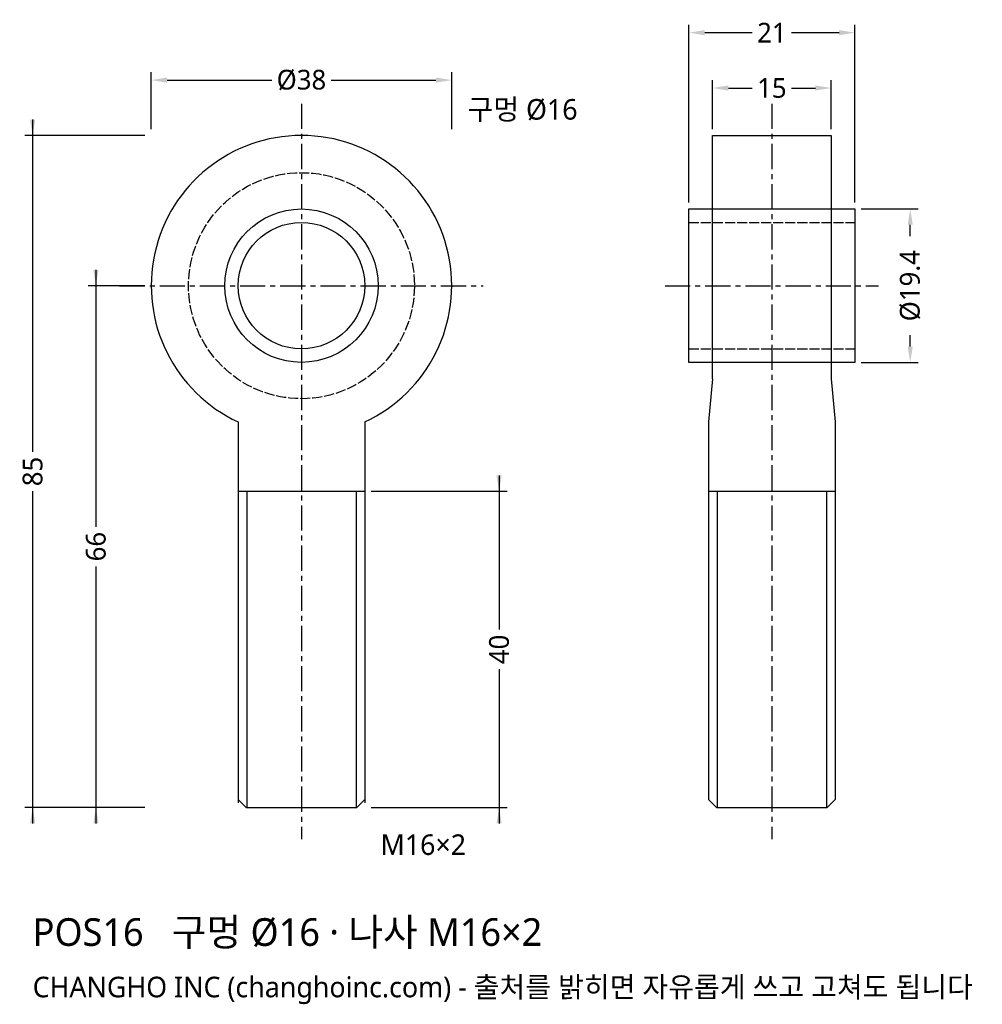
# Model space of a CAD drawing. Header units: millimetres. Extents: x -36 to 86, y -91 to 34.
import ezdxf

# ---------------------------------------------------------------- set-up
doc = ezdxf.new("R2010")
doc.units = ezdxf.units.MM
doc.linetypes.add('CENTER', pattern=[5.08, 3.175, -0.635, 0.635, -0.635])
doc.linetypes.add('DASHED', pattern=[1.524, 1.27, -0.254])
for name, color, linetype in [('나사선', 8, 'CONTINUOUS'), ('문자', 7, 'CONTINUOUS'), ('숨은선', 3, 'DASHED'), ('외형선', 7, 'CONTINUOUS'), ('중심선', 1, 'CENTER'), ('치수', 4, 'CONTINUOUS')]:
    doc.layers.add(name, color=color, linetype=linetype)
doc.styles.add('CH_KOR', font='malgun.ttf')
doc.dimstyles.new('CH_DIM', dxfattribs={"dimtxt": 2.5, "dimasz": 2, "dimexe": 1, "dimexo": 0.8, "dimgap": 0.8, "dimtad": 1, "dimdec": 1, "dimdsep": 46, "dimtxsty": 'CH_KOR', "dimcen": 2.5, "dimclrd": 4, "dimclre": 4, "dimclrt": 4, "dimazin": 3, "dimtfac": 1, "dimtmove": 0, "dimatfit": 3})

# ---------------------------------------------------------------- blocks, each defined once
blk = doc.blocks.new('_CLOSEDFILLED')
at = {"color": 0, "linetype": 'BYBLOCK'}
blk.add_solid([(-1, 0.164), (0, 0), (-1, -0.164)], dxfattribs=at)
blk = doc.blocks.new('*D1')
at = {"color": 4}
for p, q in [((-19, 19.8), (-19, 27)), ((19, 19.8), (19, 27)), ((-17, 26), (-3.75, 26)), ((3.75, 26), (17, 26))]:
    blk.add_line(p, q, dxfattribs=at)
at = {"layer": 'Defpoints'}
for p in [(-19, 26), (-19, 19), (19, 19)]:
    blk.add_point(p, dxfattribs=at)
at = {"layer": '치수', "color": 4, "xscale": 2, "yscale": 2, "rotation": 180}
blk.add_blockref('_CLOSEDFILLED', (-19, 26), dxfattribs=at)
at = {"layer": '치수', "color": 4, "xscale": 2, "yscale": 2}
blk.add_blockref('_CLOSEDFILLED', (19, 26), dxfattribs=at)
at = {"layer": '치수', "color": 4, "insert": (0, 26), "char_height": 2.5, "attachment_point": 5, "style": 'CH_KOR'}
blk.add_mtext('Ø38', dxfattribs=at)
blk = doc.blocks.new('*D2')
at = {"color": 4}
for p, q in [((-26, 2), (-26, -30.5)), ((-19.8, 0), (-27, 0)), ((-26, -35.5), (-26, -68)), ((-19.8, -66), (-27, -66))]:
    blk.add_line(p, q, dxfattribs=at)
at = {"layer": 'Defpoints'}
for p in [(-26, 0), (-19, 0), (-19, -66)]:
    blk.add_point(p, dxfattribs=at)
at = {"layer": '치수', "color": 4, "xscale": 2, "yscale": 2}
for p, rotation in [((-26, 0), 270), ((-26, -66), 90)]:
    blk.add_blockref('_CLOSEDFILLED', p, dxfattribs=dict(at, rotation=rotation))
at = {"layer": '치수', "color": 4, "insert": (-26, -33), "char_height": 2.5, "attachment_point": 5, "rotation": 90, "style": 'CH_KOR'}
blk.add_mtext('66', dxfattribs=at)
blk = doc.blocks.new('*D3')
at = {"color": 4}
for p, q in [((-34, 21), (-34, -21)), ((-19.8, 19), (-35, 19)), ((-34, -26), (-34, -68)), ((-19.8, -66), (-35, -66))]:
    blk.add_line(p, q, dxfattribs=at)
at = {"layer": 'Defpoints'}
for p in [(-34, 19), (-19, 19), (-19, -66)]:
    blk.add_point(p, dxfattribs=at)
at = {"layer": '치수', "color": 4, "xscale": 2, "yscale": 2}
for p, rotation in [((-34, 19), 270), ((-34, -66), 90)]:
    blk.add_blockref('_CLOSEDFILLED', p, dxfattribs=dict(at, rotation=rotation))
at = {"layer": '치수', "color": 4, "insert": (-34, -23.5), "char_height": 2.5, "attachment_point": 5, "rotation": 90, "style": 'CH_KOR'}
blk.add_mtext('85', dxfattribs=at)
blk = doc.blocks.new('*D4')
at = {"color": 4}
for p, q in [((25, -24), (25, -43.5)), ((8.8, -26), (26, -26)), ((25, -48.5), (25, -68)), ((8.8, -66), (26, -66))]:
    blk.add_line(p, q, dxfattribs=at)
at = {"layer": 'Defpoints'}
for p in [(8, -26), (25, -26), (8, -66)]:
    blk.add_point(p, dxfattribs=at)
at = {"layer": '치수', "color": 4, "xscale": 2, "yscale": 2}
for p, rotation in [((25, -26), 270), ((25, -66), 90)]:
    blk.add_blockref('_CLOSEDFILLED', p, dxfattribs=dict(at, rotation=rotation))
at = {"layer": '치수', "color": 4, "insert": (25, -46), "char_height": 2.5, "attachment_point": 5, "rotation": 90, "style": 'CH_KOR'}
blk.add_mtext('40', dxfattribs=at)
blk = doc.blocks.new('*D5')
at = {"color": 4}
for p, q in [((49, 10.5), (49, 33)), ((70, 10.5), (70, 33)), ((51, 32), (57, 32)), ((62, 32), (68, 32))]:
    blk.add_line(p, q, dxfattribs=at)
at = {"layer": 'Defpoints'}
for p in [(49, 32), (49, 9.7), (70, 9.7)]:
    blk.add_point(p, dxfattribs=at)
at = {"layer": '치수', "color": 4, "xscale": 2, "yscale": 2, "rotation": 180}
blk.add_blockref('_CLOSEDFILLED', (49, 32), dxfattribs=at)
at = {"layer": '치수', "color": 4, "xscale": 2, "yscale": 2}
blk.add_blockref('_CLOSEDFILLED', (70, 32), dxfattribs=at)
at = {"layer": '치수', "color": 4, "insert": (59.5, 32), "char_height": 2.5, "attachment_point": 5, "style": 'CH_KOR'}
blk.add_mtext('21', dxfattribs=at)
blk = doc.blocks.new('*D6')
at = {"color": 4}
for p, q in [((52, 19.8), (52, 26)), ((54, 25), (57, 25)), ((62, 25), (65, 25)), ((67, 19.8), (67, 26))]:
    blk.add_line(p, q, dxfattribs=at)
at = {"layer": 'Defpoints'}
for p in [(52, 25), (52, 19), (67, 19)]:
    blk.add_point(p, dxfattribs=at)
at = {"layer": '치수', "color": 4, "xscale": 2, "yscale": 2, "rotation": 180}
blk.add_blockref('_CLOSEDFILLED', (52, 25), dxfattribs=at)
at = {"layer": '치수', "color": 4, "xscale": 2, "yscale": 2}
blk.add_blockref('_CLOSEDFILLED', (67, 25), dxfattribs=at)
at = {"layer": '치수', "color": 4, "insert": (59.5, 25), "char_height": 2.5, "attachment_point": 5, "style": 'CH_KOR'}
blk.add_mtext('15', dxfattribs=at)
blk = doc.blocks.new('*D7')
at = {"color": 4}
for p, q in [((70.8, 9.7), (78, 9.7)), ((77, 6.25), (77, 7.7)), ((77, -7.7), (77, -6.25)), ((70.8, -9.7), (78, -9.7))]:
    blk.add_line(p, q, dxfattribs=at)
at = {"layer": 'Defpoints'}
for p in [(70, 9.7), (70, -9.7), (77, -9.7)]:
    blk.add_point(p, dxfattribs=at)
at = {"layer": '치수', "color": 4, "xscale": 2, "yscale": 2}
for p, rotation in [((77, 9.7), 90), ((77, -9.7), 270)]:
    blk.add_blockref('_CLOSEDFILLED', p, dxfattribs=dict(at, rotation=rotation))
at = {"layer": '치수', "color": 4, "insert": (77, 0), "char_height": 2.5, "attachment_point": 5, "rotation": 90, "style": 'CH_KOR'}
blk.add_mtext('Ø19.4', dxfattribs=at)

msp = doc.modelspace()

# ---------------------------------------------------------------- linework, layer by layer
at = {"layer": '나사선'}
for p, q in [((-8, -26), (8, -26)), ((-6.92, -26), (-6.92, -66)), ((6.92, -26), (6.92, -66)), ((51.5, -26), (67.5, -26)), ((52.58, -26), (52.58, -66)), ((66.42, -26), (66.42, -66))]:
    msp.add_line(p, q, dxfattribs=at)
at = {"layer": '숨은선'}
for p, q in [((49, 8), (70, 8)), ((49, -8), (70, -8))]:
    msp.add_line(p, q, dxfattribs=at)
msp.add_circle((0, 0), 14.29, dxfattribs=at)
at = {"layer": '외형선'}
for p, q in [((52, -11.78), (51.5, -17.23)), ((67, -11.78), (67.5, -17.23)), ((-8, -17.23), (-8, -65.4)), ((8, -17.23), (8, -65.4)), ((51.5, -17.23), (51.5, -65)), ((67.5, -17.23), (67.5, -65))]:
    msp.add_line(p, q, dxfattribs=at)
for points in [[(52, -11.78), (52, 19), (67, 19), (67, -11.78)], [(-8, -65), (-7, -66), (7, -66), (8, -65)], [(51.5, -65), (52.5, -66), (66.5, -66), (67.5, -65)]]:
    msp.add_lwpolyline(points, dxfattribs=at)
msp.add_lwpolyline([(49, -9.7), (49, 9.7), (70, 9.7), (70, -9.7)], close=True, dxfattribs=at)
for radius in [9.7, 8]:
    msp.add_circle((0, 0), radius, dxfattribs=at)
msp.add_arc((0, 0), 19, -65.0989, 245.0989, dxfattribs=at)
at = {"layer": '중심선'}
for p, q in [((0, 23), (0, -70)), ((59.5, 23), (59.5, -70)), ((-23, 0), (23, 0)), ((46, 0), (73, 0))]:
    msp.add_line(p, q, dxfattribs=at)

# ---------------------------------------------------------------- texts
at = {"layer": '문자', "style": 'CH_KOR'}
for s, height, p in [('구멍 Ø16', 2.6, (21, 21)), ('M16×2', 2.6, (10, -72)), ('POS16   구멍 Ø16 · 나사 M16×2', 3.5, (-34, -83.5)), ('CHANGHO INC (changhoinc.com) - 출처를 밝히면 자유롭게 쓰고 고쳐도 됩니다', 2.6, (-34, -90))]:
    msp.add_text(s, height=height, dxfattribs=at).set_placement(p)

# ---------------------------------------------------------------- dimensions: what is measured, and where the dimension line sits
at = {"layer": '치수'}
for base, p1, p2, picture, middle in [((49, 32), (49, 9.7), (70, 9.7), '*D5', (59.5, 32)), ((52, 25), (52, 19), (67, 19), '*D6', (59.5, 25))]:
    dim = msp.add_linear_dim(base=base, p1=p1, p2=p2, dimstyle='CH_DIM', override={"dimscale": 1}, dxfattribs=at)
    dim.commit()
    dim.dimension.update_dxf_attribs({"geometry": picture, "text_midpoint": middle})
dim = msp.add_linear_dim(base=(-19, 26), p1=(-19, 19), p2=(19, 19), text='Ø38', dimstyle='CH_DIM', override={"dimscale": 1}, dxfattribs=at)
dim.commit()
dim.dimension.update_dxf_attribs({"geometry": '*D1', "text_midpoint": (0, 26)})
for base, p1, p2, picture, middle in [((-34, 19), (-19, 19), (-19, -66), '*D3', (-34, -23.5)), ((-26, 0), (-19, 0), (-19, -66), '*D2', (-26, -33)), ((25, -26), (8, -26), (8, -66), '*D4', (25, -46))]:
    dim = msp.add_linear_dim(base=base, p1=p1, p2=p2, angle=90, dimstyle='CH_DIM', override={"dimscale": 1}, dxfattribs=at)
    dim.commit()
    dim.dimension.update_dxf_attribs({"geometry": picture, "text_midpoint": middle})
dim = msp.add_linear_dim(base=(77, -9.7), p1=(70, -9.7), p2=(70, 9.7), angle=90, text='Ø19.4', dimstyle='CH_DIM', override={"dimscale": 1}, dxfattribs=at)
dim.commit()
dim.dimension.update_dxf_attribs({"geometry": '*D7', "text_midpoint": (77, 0)})

doc.saveas('drawing.dxf')
